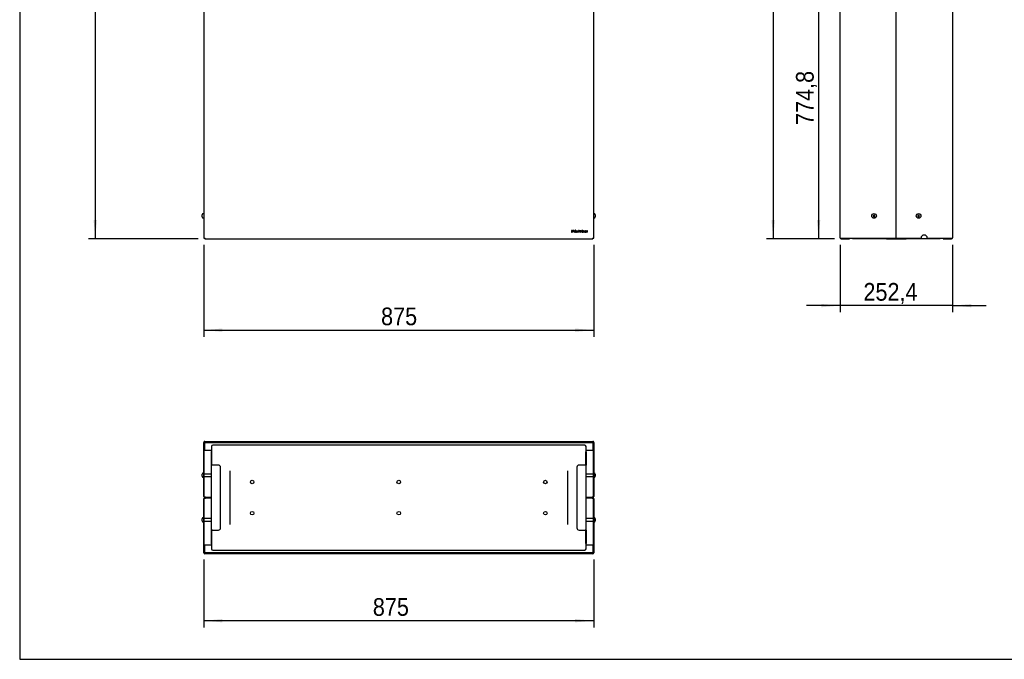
# Model space of a CAD drawing. Header units: millimetres. Extents: x 246 to 4346, y 1072 to 3942.
# Tile 1 of 25: x 246 to 2454, y 1072 to 2507. Entities that reach past the tile are written whole.
import ezdxf

# ---------------------------------------------------------------- set-up
doc = ezdxf.new("R2010")
doc.units = ezdxf.units.MM
doc.header["$LTSCALE"] = 15
doc.linetypes.add('SLD-Solido', pattern=[0])
doc.layers.add('QUOTE', color=1, linetype='SLD-Solido')
doc.layers.add('SCHIZZI', color=9, linetype='Continuous')
doc.styles.add('SLDTEXTSTYLE1', font='GOTHIC.TTF', dxfattribs={"width": 0.913})
doc.dimstyles.new('SLDDIMSTYLE0', dxfattribs={"dimtxt": 39.6875, "dimasz": 42, "dimexe": 0, "dimexo": 0.0625, "dimgap": 9.921875, "dimtad": 1, "dimdec": 1, "dimrnd": 1e-09, "dimzin": 12, "dimdsep": 46, "dimtxsty": 'SLDTEXTSTYLE1', "dimsah": 1, "dimcen": 0.09, "dimadec": 0, "dimazin": 3, "dimtfac": 1, "dimtdec": 1, "dimtofl": 0, "dimtmove": 0, "dimatfit": 3, "dimfxl": 1, "dimfrac": 2, "dimtolj": 1, "dimtzin": 12, "dimarcsym": 0})
doc.dimstyles.new('SLDDIMSTYLE1', dxfattribs={"dimtxt": 39.6875, "dimasz": 42, "dimexe": 0, "dimexo": 0.0625, "dimgap": 9.921875, "dimtad": 1, "dimdec": 1, "dimrnd": 1e-09, "dimzin": 12, "dimdsep": 46, "dimtxsty": 'SLDTEXTSTYLE1', "dimsah": 1, "dimcen": 0.09, "dimadec": 0, "dimazin": 3, "dimtfac": 1, "dimtdec": 1, "dimtmove": 0, "dimatfit": 0, "dimfxl": 1, "dimfrac": 2, "dimtolj": 1, "dimtzin": 12, "dimarcsym": 0})

# ---------------------------------------------------------------- blocks, each defined once
blk = doc.blocks.new('_D')
at = {"layer": 'QUOTE', "transparency": 16777216}
for p, q in [((646.1, 3718.4), (400.4, 3718.4)), ((415.4, 3718.4), (415.4, 2016)), ((646.1, 2016), (400.4, 2016))]:
    blk.add_line(p, q, dxfattribs=at)
for points in [[(415.4, 3718.4), (411.7, 3676.4), (419.2, 3676.4)], [(415.4, 2016), (419.2, 2058), (411.7, 2058)]]:
    blk.add_solid(points, dxfattribs=at)
at = {"layer": 'QUOTE', "transparency": 16777216, "insert": (364.7, 2872.7), "char_height": 39.69, "attachment_point": 1, "rotation": 90, "style": 'SLDTEXTSTYLE1'}
blk.add_mtext('1702,5', dxfattribs=at)
blk = doc.blocks.new('_D_1')
at = {"layer": 'QUOTE', "transparency": 16777216}
for p, q in [((658.7, 2002.2), (658.7, 1795.9)), ((1533.7, 2002.2), (1533.7, 1795.9)), ((658.7, 1810.9), (1533.7, 1810.9))]:
    blk.add_line(p, q, dxfattribs=at)
for points in [[(658.7, 1810.9), (700.7, 1807.1), (700.7, 1814.6)], [(1533.7, 1810.9), (1491.7, 1814.6), (1491.7, 1807.1)]]:
    blk.add_solid(points, dxfattribs=at)
at = {"layer": 'QUOTE', "transparency": 16777216, "insert": (1056.6, 1861.6), "char_height": 39.69, "attachment_point": 1, "style": 'SLDTEXTSTYLE1'}
blk.add_mtext('875', dxfattribs=at)
blk = doc.blocks.new('_D_2')
at = {"layer": 'QUOTE', "transparency": 16777216}
for p, q in [((658.7, 1296.4), (658.7, 1144)), ((1533.7, 1296.4), (1533.7, 1144)), ((1533.7, 1159), (658.7, 1159))]:
    blk.add_line(p, q, dxfattribs=at)
for points in [[(658.7, 1159), (700.7, 1155.3), (700.7, 1162.8)], [(1533.7, 1159), (1491.7, 1162.8), (1491.7, 1155.3)]]:
    blk.add_solid(points, dxfattribs=at)
at = {"layer": 'QUOTE', "transparency": 16777216, "insert": (1038.1, 1209.7), "char_height": 39.69, "attachment_point": 1, "style": 'SLDTEXTSTYLE1'}
blk.add_mtext('875', dxfattribs=at)
blk = doc.blocks.new('_D_4')
at = {"layer": 'QUOTE', "transparency": 16777216}
for p, q in [((2071.1, 2790.8), (2022.9, 2790.8)), ((2037.9, 2790.8), (2037.9, 2016)), ((2073.5, 2016), (2022.9, 2016))]:
    blk.add_line(p, q, dxfattribs=at)
for points in [[(2037.9, 2790.8), (2034.2, 2748.8), (2041.7, 2748.8)], [(2037.9, 2016), (2041.7, 2058), (2034.2, 2058)]]:
    blk.add_solid(points, dxfattribs=at)
at = {"layer": 'QUOTE', "transparency": 16777216, "insert": (1987.2, 2271.3), "char_height": 39.69, "attachment_point": 1, "rotation": 90, "style": 'SLDTEXTSTYLE1'}
blk.add_mtext('774,8', dxfattribs=at)
blk = doc.blocks.new('_D_5')
at = {"layer": 'QUOTE', "transparency": 16777216}
for p, q in [((2072.3, 3718.4), (1921.1, 3718.4)), ((1936.1, 3718.4), (1936.1, 2016)), ((2073.5, 2016), (1921.1, 2016))]:
    blk.add_line(p, q, dxfattribs=at)
for points in [[(1936.1, 3718.4), (1932.3, 3676.4), (1939.8, 3676.4)], [(1936.1, 2016), (1939.8, 2058), (1932.3, 2058)]]:
    blk.add_solid(points, dxfattribs=at)
at = {"layer": 'QUOTE', "transparency": 16777216, "insert": (1885.4, 2723.5), "char_height": 39.69, "attachment_point": 1, "rotation": 90, "style": 'SLDTEXTSTYLE1'}
blk.add_mtext('1702,5', dxfattribs=at)
blk = doc.blocks.new('_D_6')
at = {"layer": 'QUOTE', "transparency": 16777216}
for p, q in [((2086.1, 2002.2), (2086.1, 1851)), ((2338.5, 2002.2), (2338.5, 1851)), ((2086.1, 1866), (2011.1, 1866)), ((2338.5, 1866), (2086.1, 1866)), ((2338.5, 1866), (2413.5, 1866))]:
    blk.add_line(p, q, dxfattribs=at)
for points in [[(2086.1, 1866), (2044.1, 1869.7), (2044.1, 1862.2)], [(2338.5, 1866), (2380.5, 1862.2), (2380.5, 1869.7)]]:
    blk.add_solid(points, dxfattribs=at)
at = {"layer": 'QUOTE', "transparency": 16777216, "insert": (2138.5, 1916.7), "char_height": 39.69, "attachment_point": 1, "style": 'SLDTEXTSTYLE1'}
blk.add_mtext('252,4', dxfattribs=at)

msp = doc.modelspace()

# ---------------------------------------------------------------- linework, layer by layer
for p, q in [((2212.27, 2017.19), (2212.27, 3717.19)), ((658.73, 2790.84), (658.73, 2017.19)), ((1533.73, 2017.19), (1533.73, 2790.84)), ((2086.07, 2018.39), (2086.07, 2790.84)), ((2338.47, 2790.84), (2338.47, 2018.39)), ((655.43, 2067.19), (655.43, 2069.44)), ((655.43, 2064.94), (655.43, 2067.19)), ((658.73, 2072.44), (658.43, 2072.44)), ((658.43, 2061.94), (658.73, 2061.94)), ((1534.03, 2072.44), (1533.73, 2072.44)), ((1533.73, 2061.94), (1534.03, 2061.94)), ((1537.03, 2069.44), (1537.03, 2064.94)), ((2160.7, 2068.43), (2160.42, 2066.45)), ((2160.42, 2066.45), (2161.99, 2065.21)), ((2162.56, 2069.17), (2160.7, 2068.43)), ((2161.99, 2065.21), (2163.85, 2065.96)), ((2164.13, 2067.94), (2162.56, 2069.17)), ((2163.85, 2065.96), (2164.13, 2067.94)), ((2260.7, 2068.43), (2260.42, 2066.45)), ((2260.42, 2066.45), (2261.99, 2065.21)), ((2262.56, 2069.17), (2260.7, 2068.43)), ((2261.99, 2065.21), (2263.85, 2065.96)), ((2264.13, 2067.94), (2262.56, 2069.17)), ((2263.85, 2065.96), (2264.13, 2067.94)), ((1485.05, 2034.4), (1483.73, 2034.4)), ((1483.73, 2034.4), (1483.73, 2030.99)), ((1484.16, 2033.97), (1484.16, 2031.42)), ((1485.05, 2033.97), (1484.16, 2033.97)), ((1489.18, 2034.39), (1487.79, 2034.39)), ((1487.79, 2034.39), (1487.79, 2032.48)), ((1487.79, 2032.48), (1489.18, 2032.48)), ((1488.06, 2034.14), (1488.06, 2033.57)), ((1489.18, 2034.14), (1488.06, 2034.14)), ((1489.18, 2033.57), (1488.06, 2033.57)), ((1488.06, 2033.31), (1488.06, 2032.74)), ((1489.18, 2033.31), (1488.06, 2033.31)), ((1488.06, 2032.74), (1489.18, 2032.74)), ((1489.18, 2034.39), (1489.18, 2034.14)), ((1489.18, 2033.31), (1489.18, 2033.57)), ((1489.18, 2032.48), (1489.18, 2032.74)), ((1492.18, 2034), (1491.13, 2031.65)), ((1492.58, 2033.83), (1491.51, 2031.47)), ((1492.72, 2035.19), (1492.36, 2034.4)), ((1493.19, 2035.19), (1492.72, 2035.19)), ((1493.19, 2035.19), (1492.75, 2034.23)), ((1493.1, 2033.95), (1492.82, 2033.62)), ((1493.11, 2031.5), (1492.83, 2031.83)), ((1494.39, 2031), (1495.92, 2034.46)), ((1494.86, 2031), (1495.34, 2032.08)), ((1495.34, 2032.08), (1496.96, 2032.08)), ((1495.53, 2032.51), (1496.15, 2033.92)), ((1495.53, 2032.51), (1496.77, 2032.51)), ((1495.92, 2034.46), (1496.39, 2034.46)), ((1496.15, 2033.92), (1496.77, 2032.51)), ((1496.39, 2034.46), (1497.91, 2031)), ((1496.96, 2032.08), (1497.44, 2031)), ((1498.87, 2031.93), (1499.29, 2031.93)), ((1501.05, 2033.52), (1501.48, 2033.52)), ((1502.67, 2034.41), (1502.67, 2033.98)), ((1502.67, 2034.41), (1505.46, 2034.41)), ((1502.67, 2033.98), (1503.79, 2033.98)), ((1503.79, 2030.99), (1503.79, 2033.98)), ((1504.34, 2033.98), (1504.34, 2030.99)), ((1504.34, 2033.98), (1505.46, 2033.98)), ((1505.46, 2034.41), (1505.46, 2033.98)), ((1509.32, 2034.39), (1506.82, 2034.39)), ((1506.82, 2034.39), (1506.82, 2030.99)), ((1507.25, 2033.96), (1507.25, 2032.91)), ((1509.32, 2033.96), (1507.25, 2033.96)), ((1507.25, 2032.91), (1509.32, 2032.91)), ((1507.25, 2032.48), (1507.25, 2031.42)), ((1507.25, 2032.48), (1509.32, 2032.48)), ((1509.32, 2034.39), (1509.32, 2033.96)), ((1509.32, 2032.91), (1509.32, 2032.48)), ((1510.83, 2034.41), (1511.25, 2034.41)), ((1510.83, 2034.41), (1510.83, 2030.99)), ((1511.25, 2034.41), (1511.25, 2031.42)), ((1514.53, 2034.41), (1514.96, 2034.41)), ((1514.53, 2034.41), (1514.53, 2030.99)), ((1514.96, 2034.41), (1514.96, 2031.42)), ((1518.3, 2034.42), (1518.73, 2034.42)), ((1518.3, 2034.42), (1518.3, 2030.99)), ((1518.73, 2034.42), (1518.73, 2030.99)), ((658.73, 2017.19), (661.13, 2017.19)), ((661.13, 2017.19), (661.13, 2018.39)), ((661.13, 2017.19), (661.13, 2015.99)), ((661.13, 2015.99), (1531.33, 2015.99)), ((1483.73, 2030.99), (1485.28, 2030.99)), ((1484.16, 2031.42), (1485.24, 2031.42)), ((1490.95, 2031.25), (1490.52, 2030.3)), ((1490.99, 2030.3), (1490.52, 2030.3)), ((1491.33, 2031.07), (1490.99, 2030.3)), ((1494.39, 2031), (1494.86, 2031)), ((1497.44, 2031), (1497.91, 2031)), ((1503.79, 2030.99), (1504.34, 2030.99)), ((1506.82, 2030.99), (1509.32, 2030.99)), ((1507.25, 2031.42), (1509.32, 2031.42)), ((1509.32, 2030.99), (1509.32, 2031.42)), ((1510.83, 2030.99), (1513.2, 2030.99)), ((1511.25, 2031.42), (1513.2, 2031.42)), ((1513.2, 2030.99), (1513.2, 2031.42)), ((1514.53, 2030.99), (1516.9, 2030.99)), ((1514.96, 2031.42), (1516.9, 2031.42)), ((1516.9, 2030.99), (1516.9, 2031.42)), ((1518.3, 2030.99), (1518.73, 2030.99)), ((1531.33, 2018.39), (1531.33, 2017.19)), ((1531.33, 2017.19), (1533.73, 2017.19)), ((1531.33, 2015.99), (1531.33, 2017.19)), ((2086.07, 2018.39), (2086.07, 2017.19)), ((2086.07, 2017.19), (2088.47, 2017.19)), ((2088.47, 2017.19), (2209.87, 2017.19)), ((2088.47, 2017.19), (2088.47, 2015.99)), ((2088.47, 2015.99), (2107.27, 2015.99)), ((2107.27, 2017.19), (2107.27, 2015.99)), ((2114.27, 2015.99), (2114.27, 2017.19)), ((2187.27, 2015.99), (2114.27, 2015.99)), ((2187.27, 2017.19), (2187.27, 2015.99)), ((2190.27, 2015.99), (2187.27, 2015.99)), ((2190.27, 2015.99), (2234.27, 2015.99)), ((2209.87, 2017.19), (2212.27, 2017.19)), ((2212.27, 2017.19), (2214.67, 2017.19)), ((2214.67, 2017.19), (2267.67, 2017.19)), ((2237.27, 2015.99), (2234.27, 2015.99)), ((2237.27, 2015.99), (2237.27, 2017.19)), ((2310.27, 2015.99), (2237.27, 2015.99)), ((2281.67, 2017.19), (2336.07, 2017.19)), ((2310.27, 2017.19), (2310.27, 2015.99)), ((2317.27, 2017.19), (2317.27, 2015.99)), ((2317.27, 2015.99), (2336.07, 2015.99)), ((2336.07, 2017.19), (2338.47, 2017.19)), ((2336.07, 2017.19), (2336.07, 2015.99)), ((2338.47, 2017.19), (2338.47, 2018.39)), ((658.73, 1437.63), (658.73, 1559.03)), ((659.93, 1437.63), (659.93, 1559.03)), ((661.13, 1561.43), (1531.33, 1561.43)), ((661.13, 1561.43), (661.13, 1558.93)), ((661.13, 1558.93), (1531.33, 1558.93)), ((661.13, 1558.93), (661.13, 1557.73)), ((661.13, 1540.93), (661.13, 1557.73)), ((676.23, 1549.93), (676.23, 1538.87)), ((1513.23, 1552.93), (679.23, 1552.93)), ((1516.23, 1538.87), (1516.23, 1549.93)), ((1531.33, 1558.93), (1531.33, 1561.43)), ((1531.33, 1557.73), (1531.33, 1558.93)), ((1531.33, 1557.73), (1531.33, 1540.93)), ((1532.53, 1559.03), (1532.53, 1437.63)), ((1533.73, 1559.03), (1533.73, 1437.63)), ((676.23, 1540.93), (661.13, 1540.93)), ((675.24, 1538.2), (675.23, 1513.53)), ((676.41, 1538.2), (675.24, 1538.2)), ((676.41, 1538.2), (676.39, 1513.53)), ((1516.08, 1513.53), (1516.06, 1538.2)), ((1516.06, 1538.2), (1517.22, 1538.2)), ((1531.33, 1540.93), (1516.23, 1540.93)), ((1517.24, 1513.53), (1517.22, 1538.2)), ((675.82, 1508.2), (675.73, 1362.2)), ((677.21, 1508.8), (676.04, 1508.8)), ((676.04, 1508.2), (676.04, 1508.8)), ((677.21, 1508.2), (677.21, 1508.8)), ((691.69, 1508.19), (678.22, 1508.2)), ((696.16, 1505.42), (696.16, 1505.42)), ((696.59, 1367.19), (696.68, 1503.19)), ((696.59, 1367.19), (696.68, 1503.19)), ((1495.78, 1503.19), (1495.87, 1367.19)), ((1495.78, 1503.19), (1495.87, 1367.19)), ((1496.31, 1505.42), (1496.31, 1505.42)), ((1514.24, 1508.2), (1500.78, 1508.19)), ((1515.26, 1508.8), (1515.26, 1508.2)), ((1515.26, 1508.8), (1516.42, 1508.8)), ((1516.42, 1508.8), (1516.42, 1508.2)), ((1516.74, 1362.2), (1516.64, 1508.2)), ((655.43, 1482.98), (655.43, 1487.48)), ((658.73, 1490.48), (658.43, 1490.48)), ((658.43, 1479.98), (658.73, 1479.98)), ((675.81, 1487.98), (659.93, 1487.98)), ((659.93, 1482.48), (675.81, 1482.48)), ((717.37, 1495.21), (717.37, 1375.24)), ((1475.09, 1375.24), (1475.09, 1495.21)), ((1532.53, 1487.98), (1516.65, 1487.98)), ((1516.66, 1482.48), (1532.53, 1482.48)), ((1534.03, 1490.48), (1533.73, 1490.48)), ((1533.73, 1479.98), (1534.03, 1479.98)), ((1537.03, 1487.48), (1537.03, 1482.98)), ((662.43, 1436.43), (661.13, 1436.43)), ((662.43, 1436.43), (674.93, 1436.43)), ((674.93, 1436.43), (674.93, 1435.23)), ((1517.53, 1435.23), (1517.53, 1436.43)), ((1517.53, 1436.43), (1530.03, 1436.43)), ((1531.33, 1436.43), (1530.03, 1436.43)), ((658.73, 1311.43), (658.73, 1432.83)), ((659.93, 1311.43), (659.93, 1432.83)), ((662.43, 1435.23), (661.13, 1435.23)), ((661.13, 1434.03), (662.43, 1434.03)), ((674.93, 1435.23), (662.43, 1435.23)), ((674.93, 1434.03), (662.43, 1434.03)), ((674.93, 1435.23), (674.93, 1434.03)), ((1530.03, 1435.23), (1517.53, 1435.23)), ((1517.53, 1434.03), (1517.53, 1435.23)), ((1530.03, 1434.03), (1517.53, 1434.03)), ((1531.33, 1435.23), (1530.03, 1435.23)), ((1530.03, 1434.03), (1531.33, 1434.03)), ((1532.53, 1432.83), (1532.53, 1311.43)), ((1533.73, 1432.83), (1533.73, 1311.43)), ((655.43, 1382.98), (655.43, 1387.48)), ((658.73, 1390.48), (658.43, 1390.48)), ((658.43, 1379.98), (658.73, 1379.98)), ((675.74, 1387.98), (659.93, 1387.98)), ((659.93, 1382.48), (675.74, 1382.48)), ((1532.53, 1387.98), (1516.72, 1387.98)), ((1516.72, 1382.48), (1532.53, 1382.48)), ((1534.03, 1390.48), (1533.73, 1390.48)), ((1533.73, 1379.98), (1534.03, 1379.98)), ((1537.03, 1387.48), (1537.03, 1382.98)), ((675.12, 1356.88), (675.11, 1332.2)), ((675.95, 1362.2), (675.8, 1362.2)), ((677.11, 1362.2), (675.95, 1362.2)), ((675.95, 1361.6), (675.95, 1362.2)), ((677.11, 1361.6), (675.95, 1361.6)), ((676.29, 1356.88), (676.27, 1332.2)), ((677.11, 1362.2), (676.96, 1362.2)), ((677.11, 1361.6), (677.11, 1362.2)), ((678.12, 1362.2), (691.59, 1362.19)), ((678.13, 1362.2), (691.59, 1362.19)), ((1500.87, 1362.19), (1514.34, 1362.2)), ((1500.88, 1362.19), (1514.34, 1362.2)), ((1515.5, 1362.2), (1515.36, 1362.2)), ((1515.36, 1362.2), (1515.36, 1361.6)), ((1515.36, 1362.2), (1516.52, 1362.2)), ((1515.36, 1361.6), (1516.52, 1361.6)), ((1516.2, 1332.2), (1516.18, 1356.88)), ((1516.67, 1362.2), (1516.52, 1362.2)), ((1516.52, 1362.2), (1516.52, 1361.6)), ((1517.36, 1332.2), (1517.34, 1356.88)), ((661.13, 1329.53), (676.23, 1329.53)), ((661.13, 1312.73), (661.13, 1329.53)), ((676.27, 1332.2), (675.11, 1332.2)), ((676.23, 1331.59), (676.23, 1320.53)), ((676.35, 1332.28), (676.27, 1332.2)), ((1516.12, 1332.28), (1516.2, 1332.2)), ((1516.2, 1332.2), (1517.36, 1332.2)), ((1516.23, 1320.53), (1516.23, 1331.59)), ((1516.23, 1329.53), (1531.33, 1329.53)), ((1531.33, 1329.53), (1531.33, 1312.73)), ((661.13, 1312.73), (661.13, 1311.53)), ((661.13, 1311.53), (661.13, 1309.03)), ((1531.33, 1311.53), (661.13, 1311.53)), ((1531.33, 1309.03), (661.13, 1309.03)), ((679.23, 1317.53), (1513.23, 1317.53)), ((1531.33, 1311.53), (1531.33, 1312.73)), ((1531.33, 1309.03), (1531.33, 1311.53))]:
    msp.add_line(p, q)
at = {"flags": 128}
for points in [[(678.12, 1362.2), (677.58, 1362.2), (677.07, 1362.2), (676.61, 1362.2), (676.23, 1362.2), (675.95, 1362.2), (675.78, 1362.2), (675.73, 1362.2), (675.8, 1362.2)], [(678.13, 1362.2), (677.86, 1362.2), (677.6, 1362.2), (677.37, 1362.2), (677.18, 1362.2), (677.04, 1362.2), (676.95, 1362.2), (676.93, 1362.2), (676.96, 1362.2)], [(1516.67, 1362.2), (1516.74, 1362.2), (1516.69, 1362.2), (1516.51, 1362.2), (1516.23, 1362.2), (1515.85, 1362.2), (1515.39, 1362.2), (1514.88, 1362.2), (1514.34, 1362.2)], [(1515.5, 1362.2), (1515.54, 1362.2), (1515.51, 1362.2), (1515.43, 1362.2), (1515.28, 1362.2), (1515.09, 1362.2), (1514.86, 1362.2), (1514.61, 1362.2), (1514.34, 1362.2)]]:
    msp.add_lwpolyline(points, dxfattribs=at)
for centre, radius in [((2162.27, 2067.19), 5.25), ((2262.27, 2067.19), 5.25), ((767.37, 1470.23), 4), ((1096.23, 1470.23), 4), ((1425.09, 1470.23), 4), ((767.37, 1400.23), 4), ((1096.23, 1400.23), 4), ((1425.09, 1400.23), 4)]:
    msp.add_circle(centre, radius)
for centre, radius, start, end in [((658.43, 2069.44), 3, 90, 180), ((658.43, 2064.94), 3, 180, 270), ((1534.03, 2069.44), 3, 0, 90), ((1534.03, 2064.94), 3, 270, 0), ((1484.92, 2029.06), 5.33, 86.47196, 88.58292), ((1484.92, 2029.06), 4.9, 86.47196, 88.52222), ((1485.16, 2032.59), 1.37, 42.05578, 87.21722), ((1485.13, 2032.81), 1.4, 274.50484, 328.94352), ((1485.16, 2032.59), 1.8, 41.93743, 87.04266), ((1485.13, 2032.81), 1.83, 274.50484, 329.25625), ((1485.23, 2032.69), 1.25, 331.62382, 41.06784), ((1485.23, 2032.69), 1.68, 331.2789, 41.19481), ((1491.91, 2032.73), 1.74, 112.87146, 191.11359), ((1491.85, 2032.67), 1.68, 189.3881, 237.26772), ((1491.91, 2032.73), 1.31, 112.92916, 191.11359), ((1491.86, 2032.67), 1.25, 188.8398, 234.29697), ((1491.88, 2032.76), 1.7, 73.7445, 112.51885), ((1491.88, 2032.76), 1.27, 76.45208, 112.45962), ((1491.91, 2032.63), 1.22, 261.21765, 318.76937), ((1491.88, 2032.76), 1.27, 42.61356, 57.07458), ((1491.88, 2032.76), 1.7, 44.36983, 59.27782), ((1499.79, 2031.93), 0.926, 179.90306, 233.76154), ((1499.93, 2033.53), 0.89, 121.14894, 247.4496), ((1499.8, 2031.93), 0.507, 180.08234, 229.80951), ((1500.27, 2033.01), 1.51, 59.48517, 121.82724), ((1499.93, 2033.53), 0.461, 120.85878, 247.20263), ((1500.95, 2036.02), 3.58, 247.7152, 258.82596), ((1500.27, 2033.01), 1.08, 59.48517, 121.97298), ((1500.95, 2036.02), 3.15, 247.71525, 258.82559), ((1499.22, 2027.44), 5.18, 70.50823, 78.41727), ((1499.59, 2028.97), 4.03, 68.30361, 79.23998), ((1500.45, 2033.46), 0.606, 5.27118, 52.64426), ((1500.8, 2031.97), 0.38, 14.4303, 68.06666), ((1500.62, 2031.98), 0.561, 307.76961, 7.89828), ((1500.46, 2033.46), 1.03, 2.96023, 55.79581), ((1500.84, 2031.98), 0.77, 11.7669, 71.96834), ((1500.62, 2031.98), 0.99, 307.76961, 9.16956), ((1491.85, 2032.67), 1.68, 251.94928, 263.50791), ((1491.85, 2032.67), 1.25, 254.07916, 263.84283), ((1491.91, 2032.63), 1.65, 261.55891, 316.59558), ((1500.22, 2032.72), 1.82, 237.55454, 303.36392), ((1500.22, 2032.73), 1.4, 237.6212, 301.83314), ((2088.47, 2018.39), 2.4, 210, 270), ((2274.67, 2017.19), 7, 0, 180), ((2336.07, 2018.39), 2.4, 270, 330), ((661.13, 1559.03), 2.4, 90, 180), ((661.13, 1559.03), 1.2, 90, 180), ((679.23, 1549.93), 3, 90, 180), ((1513.23, 1549.93), 3, 0, 90), ((1531.33, 1559.03), 2.4, 0, 90), ((1531.33, 1559.03), 1.2, 0, 90), ((685.39, 1512.85), 10.19, 176.13973, 203.43405), ((677.53, 1250.62), 257.59, 89.84715, 90.38028), ((686.55, 1512.85), 10.19, 176.13973, 203.43405), ((691.68, 1503.19), 5, 359.96206, 89.96232), ((691.68, 1503.19), 5, 359.96201, 26.46865), ((1500.78, 1503.19), 5, 90.03768, 180.03794), ((1500.78, 1503.19), 5, 153.53135, 180.03799), ((1515.07, 1318.32), 189.88, 89.52467, 90.2479), ((1505.91, 1512.85), 10.19, 336.56595, 3.86027), ((1507.08, 1512.85), 10.19, 336.56595, 3.86027), ((658.43, 1487.48), 3, 90, 180), ((658.43, 1482.98), 3, 180, 270), ((1534.03, 1487.48), 3, 0, 90), ((1534.03, 1482.98), 3, 270, 0), ((661.13, 1437.63), 2.4, 180, 270), ((661.13, 1437.63), 1.2, 180, 270), ((1531.33, 1437.63), 2.4, 270, 0), ((1531.33, 1437.63), 1.2, 270, 0), ((661.13, 1432.83), 2.4, 90, 180), ((661.13, 1432.83), 1.2, 90, 180), ((1531.33, 1432.83), 2.4, 0, 90), ((1531.33, 1432.83), 1.2, 0, 90), ((658.43, 1387.48), 3, 90, 180), ((658.43, 1382.98), 3, 180, 270), ((1534.03, 1387.48), 3, 0, 90), ((1534.03, 1382.98), 3, 270, 0), ((685.17, 1357.55), 10.07, 156.34779, 183.85586), ((686.34, 1357.55), 10.07, 156.34779, 183.85586), ((691.59, 1367.19), 5, 269.96217, 359.9619), ((691.59, 1367.19), 5, 269.96217, 359.9619), ((1500.87, 1367.19), 5, 180.0381, 270.03783), ((1500.87, 1367.19), 5, 180.0381, 270.03783), ((1506.13, 1357.55), 10.07, 356.14414, 23.65221), ((1507.29, 1357.55), 10.07, 356.14414, 23.65221), ((661.13, 1311.43), 2.4, 180, 270), ((661.13, 1311.43), 1.2, 180, 270), ((679.23, 1320.53), 3, 180, 270), ((1513.23, 1320.53), 3, 270, 0), ((1531.33, 1311.43), 2.4, 270, 0), ((1531.33, 1311.43), 1.2, 270, 0)]:
    msp.add_arc(centre, radius, start, end)
for points in [[(676.76, 1536.54), (676.71, 1536.63), (676.63, 1536.8), (676.5, 1537.36), (676.36, 1538.07), (676.28, 1538.6), (676.23, 1538.87)], [(1516.23, 1538.87), (1516.19, 1538.6), (1516.1, 1538.07), (1515.97, 1537.36), (1515.84, 1536.8), (1515.75, 1536.63), (1515.71, 1536.54)], [(676.23, 1331.59), (676.28, 1331.85), (676.36, 1332.39), (676.5, 1333.09), (676.63, 1333.65), (676.71, 1333.83), (676.76, 1333.92)], [(1515.71, 1333.92), (1515.75, 1333.83), (1515.84, 1333.65), (1515.97, 1333.09), (1516.1, 1332.39), (1516.19, 1331.85), (1516.23, 1331.59)]]:
    msp.add_open_spline(points, degree=3)
at = {"layer": 'SCHIZZI', "color": 7, "true_color": 0xffffff}
msp.add_lwpolyline([(4345.98, 1072.44), (4345.78, 3942.44), (245.98, 3942.44), (245.98, 1072.44)], close=True, dxfattribs=at)

# ---------------------------------------------------------------- dimensions: what is measured, and where the dimension line sits
at = {"layer": 'QUOTE'}
for base, p1, p2, picture, middle in [((415.43262462, 2015.99363901), (661.13262462, 3718.44363901), (661.13262462, 2015.99363901), '_D', (415.43262462, 2953.27566734)), ((1936.07186567, 2015.99363901), (2087.32489067, 3718.44363901), (2088.47489067, 2015.99363901), '_D_5', (1936.07186567, 2804.08977787)), ((2037.9376, 2015.9936), (2086.0749, 2790.84), (2088.4749, 2015.9936), '_D_4', (2037.9376, 2337.2423))]:
    dim = msp.add_linear_dim(base=base, p1=p1, p2=p2, angle=90, dimstyle='SLDDIMSTYLE0', dxfattribs=at)
    dim.commit()
    dim.dimension.update_dxf_attribs({"geometry": picture, "text_midpoint": middle, "dimtype": 160})
for base, p1, p2, dimstyle, picture, middle in [((1533.73, 1810.87), (658.73, 2017.19), (1533.73, 2017.19), 'SLDDIMSTYLE0', '_D_1', (1100.59, 1810.87)), ((2086.07, 1865.99), (2338.47, 2017.19), (2086.07, 2017.19), 'SLDDIMSTYLE1', '_D_6', (2204.42, 1865.99)), ((658.73, 1159.02), (1533.73, 1311.43), (658.73, 1311.43), 'SLDDIMSTYLE0', '_D_2', (1082.04, 1159.02))]:
    dim = msp.add_linear_dim(base=base, p1=p1, p2=p2, dimstyle=dimstyle, dxfattribs=at)
    dim.commit()
    dim.dimension.update_dxf_attribs({"geometry": picture, "text_midpoint": middle, "dimtype": 160})

doc.saveas('drawing.dxf')
